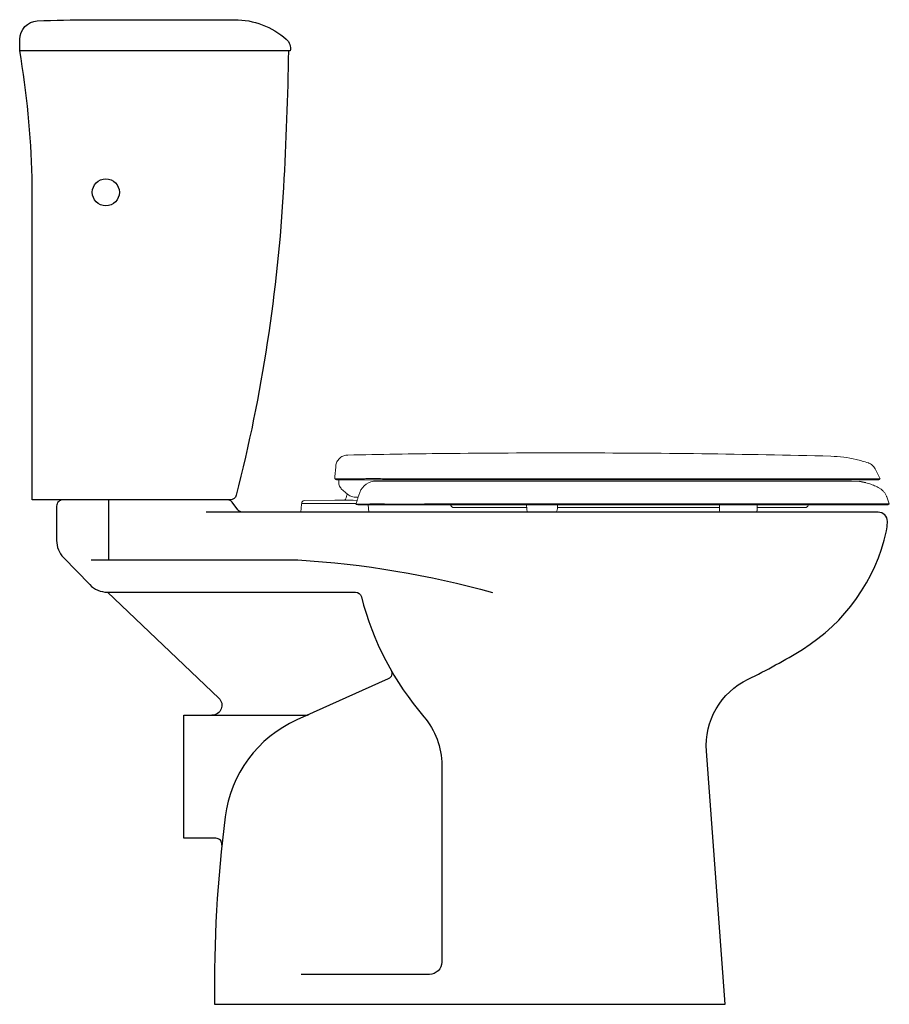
# Model space of a CAD drawing. Header units: millimetres. Extents: x 42.598 to 43.305, y 148.165 to 148.965.
import ezdxf

# ---------------------------------------------------------------- set-up
doc = ezdxf.new("R2010")
doc.units = ezdxf.units.MM
doc.layers.add('BLOCKS', color=3, linetype='Continuous')
doc.layers.add('SANINDUSA', color=3, linetype='Continuous')

# ---------------------------------------------------------------- blocks, each defined once
blk = doc.blocks.new('103022AL')
at = {"layer": 'BLOCKS'}
for points in [[(0.218327, 0.775, -0.009935), (0.214343, 0.663882, -0.048313), (0.175963, 0.413769, -0.34308), (0.171117, 0.41), (0.01, 0.41), (0.01, 0.672009, 0.036868), (0, 0.775), (0, 0.784287, -0.40036), (0.014287, 0.79927, -0.011883), (0.057158, 0.800289), (0.174639, 0.800289, -0.182719), (0.216616, 0.78442, -0.266333), (0.219814, 0.775), (0, 0.775)], [(0.035, 0.41, 0.414214), (0.03, 0.405), (0.03, 0.376957, 0.194619), (0.035626, 0.36305), (0.056868, 0.341094, 0.203213), (0.071242, 0.335), (0.272815, 0.335, -0.343198), (0.277661, 0.331229, 0.116231), (0.328422, 0.233683, -0.179706), (0.342968, 0.194517), (0.342968, 0.034361, -0.414214), (0.332968, 0.024361), (0.228686, 0.024361)], [(0.18125, 0.4, -0.236068), (0.17725, 0.402), (0.17275, 0.408, 0.236068), (0.16875, 0.41)], [(0.301741, 0.271488, -0.442616), (0.299444, 0.264452), (0.225192, 0.231122, 0.261566), (0.166929, 0.152413, 0.034361), (0.158255, 0), (0.573255, 0), (0.557982, 0.205762, -0.30827), (0.591786, 0.264262, 0.026557), (0.635951, 0.288498, 0.201978), (0.704286, 0.384781, 0.054711), (0.705, 0.391288), (0.705, 0.3925, 0.414214), (0.6975, 0.4), (0.151591, 0.4)], [(0.058046, 0.361259), (0.225958, 0.361259, -0.052415), (0.384104, 0.334753)], [(0.071372, 0.335), (0.161793, 0.24894, -0.677148), (0.15622, 0.235)]]:
    blk.add_lwpolyline(points, format="xyb", dxfattribs=at)
for points in [[(0.072241, 0.41), (0.072241, 0.361259)], [(0.159304, 0.135), (0.133255, 0.135), (0.133255, 0.235), (0.23276, 0.235)]]:
    blk.add_lwpolyline(points, dxfattribs=at)
blk.add_circle((0.07, 0.66), 0.011, dxfattribs=at)
for centre, start, end in [((0.23276, 0.24), 270, 294.173732), ((0.159304, 0.13), 353.996387, 90)]:
    blk.add_arc(centre, 0.005, start, end, dxfattribs=at)

msp = doc.modelspace()

# ---------------------------------------------------------------- linework, layer by layer
at = {"layer": 'SANINDUSA', "linetype": 'Continuous', "lineweight": 15}
for p, q in [((42.85424, 148.59394), (42.85491, 148.60155)), ((42.85419, 148.59258), (42.85423, 148.59371)), ((42.85452, 148.59191), (42.85437, 148.59196)), ((42.85472, 148.5919), (42.85452, 148.59191)), ((42.85727, 148.59189), (42.85537, 148.5919)), ((42.85675, 148.59116), (42.89866, 148.59116)), ((42.86653, 148.5919), (42.86526, 148.59189)), ((42.88076, 148.59213), (42.87927, 148.59212)), ((42.88773, 148.59018), (42.9011, 148.59018)), ((42.89866, 148.59116), (43.29527, 148.59116)), ((43.27391, 148.59018), (42.9011, 148.59018)), ((43.28047, 148.5897), (43.27391, 148.59018)), ((42.86489, 148.57927), (42.86102, 148.58237)), ((42.86102, 148.58237), (42.86489, 148.57927)), ((43.29572, 148.58506), (43.29812, 148.58354)), ((42.85427, 148.57468), (42.82937, 148.57425)), ((42.86144, 148.57455), (42.85427, 148.57468)), ((42.86911, 148.57453), (42.8618, 148.57464)), ((42.87231, 148.57445), (42.86911, 148.57453)), ((42.87297, 148.57654), (42.87458, 148.58097)), ((43.30264, 148.57731), (43.30473, 148.57158)), ((42.82718, 148.57142), (42.82661, 148.56488)), ((42.82728, 148.57232), (42.82727, 148.57188)), ((42.87151, 148.57188), (42.85427, 148.57188)), ((42.87321, 148.57088), (42.9308, 148.57088)), ((42.88193, 148.56488), (42.8814, 148.57088)), ((42.9308, 148.57088), (42.9729, 148.57088)), ((43.01005, 148.57088), (43.0101, 148.56767)), ((43.0351, 148.56767), (43.03516, 148.57088)), ((43.0653, 148.56858), (43.0641, 148.56858)), ((43.06964, 148.56858), (43.0653, 148.56858)), ((43.16679, 148.57088), (43.16687, 148.56607)), ((43.19725, 148.56607), (43.19733, 148.57088)), ((43.23878, 148.5702), (43.23912, 148.57088)), ((42.82661, 148.56488), (42.88193, 148.56488))]:
    msp.add_line(p, q, dxfattribs=at)
at = {"layer": 'SANINDUSA', "linetype": 'Continuous', "lineweight": 15, "flags": 128}
for points in [[(43.29328, 148.60005), (43.29442, 148.59781), (43.29734, 148.59209)], [(43.04807, 148.59209), (43.01795, 148.5921), (42.98788, 148.5921), (42.95789, 148.5921), (42.92802, 148.5921), (42.89829, 148.5921), (42.89829, 148.5921), (42.89829, 148.5921), (42.89829, 148.5921), (42.89829, 148.5921), (42.89829, 148.5921)]]:
    msp.add_lwpolyline(points, dxfattribs=at)
at = {"layer": 'SANINDUSA', "linetype": 'Continuous', "lineweight": 15}
for centre, radius, start, end in [((42.88773, 148.57618), 0.014, 90, 160), ((42.84845, 148.58239), 0.01606, 334.57129, 350.53546), ((42.82768, 148.57138), 0.0005, 135.91336, 175), ((43.19247, 148.56705), 0.00486, 333.39682, 348.36018)]:
    msp.add_arc(centre, radius, start, end, dxfattribs=at)
at = {"layer": 'SANINDUSA'}
msp.add_arc((43.26534, 148.50264), 0.08837, 76.74519, 80.14524, dxfattribs=at)
at = {"layer": 'SANINDUSA', "linetype": 'Continuous', "lineweight": 15}
msp.add_ellipse((42.95344, 148.59298), major_axis=(0.0701, 0.10576), ratio=0.513868, start_param=2.081753, end_param=2.092307, dxfattribs=at)
for points, knots in [([(42.86473, 148.61135), (42.86361, 148.61122), (42.86137, 148.61095), (42.85841, 148.60917), (42.85619, 148.60659), (42.8552, 148.60409), (42.85502, 148.6026), (42.85497, 148.60222)], [0, 0, 0, 0, 0.2304145, 0.4608289, 0.6912433, 0.9216579, 1, 1, 1, 1]), ([(42.86473, 148.61135), (42.89085, 148.61182), (42.95169, 148.6129), (43.01255, 148.61304), (43.04729, 148.61311)], [0, 0, 0, 0, 0.429168, 1, 1, 1, 1]), ([(43.25731, 148.61041), (43.22231, 148.61118), (43.15231, 148.61271), (43.0823, 148.61298), (43.04729, 148.61311)], [0, 0, 0, 0, 0.499998, 1, 1, 1, 1]), ([(43.25733, 148.61041), (43.26078, 148.61022), (43.26765, 148.60984), (43.27782, 148.608), (43.28436, 148.60598), (43.28762, 148.60497)], [0, 0, 0, 0, 0.335414, 0.668437, 1, 1, 1, 1]), ([(42.85497, 148.60222), (42.85497, 148.60221), (42.85496, 148.60216), (42.85493, 148.60178), (42.85491, 148.60155)], [0, 0, 0, 0, 0.393246, 1, 1, 1, 1]), ([(43.29323, 148.60015), (43.29292, 148.60068), (43.29228, 148.60175), (43.29063, 148.60345), (43.28897, 148.60448), (43.28777, 148.60491), (43.28762, 148.60497)], [0, 0, 0, 0, 0.242208, 0.493028, 0.937801, 1, 1, 1, 1]), ([(42.85437, 148.59196), (42.8543, 148.59207), (42.85421, 148.59221), (42.85419, 148.59251), (42.85419, 148.59258)], [0, 0, 0, 0, 0.796054, 1, 1, 1, 1]), ([(42.85437, 148.59196), (42.85443, 148.5919), (42.85457, 148.59178), (42.85473, 148.59168), (42.8548, 148.59162)], [0, 0, 0, 0, 0.491972, 1, 1, 1, 1]), ([(42.85537, 148.5919), (42.85522, 148.5919), (42.85508, 148.5919), (42.85489, 148.5919), (42.85489, 148.5919), (42.85489, 148.5919), (42.85489, 148.5919), (42.85489, 148.5919), (42.85487, 148.5919), (42.85481, 148.5919), (42.85476, 148.5919), (42.85472, 148.5919)], [0, 0, 0, 0, 0.708049, 0.708053, 0.708057, 0.708074, 0.708227, 0.709438, 0.719141, 0.796754, 1, 1, 1, 1]), ([(42.85481, 148.59162), (42.85489, 148.59157), (42.85505, 148.59148), (42.85522, 148.5914), (42.8553, 148.59137)], [0, 0, 0, 0, 0.500024, 1, 1, 1, 1]), ([(42.85533, 148.59136), (42.85537, 148.59134), (42.85544, 148.59132), (42.85553, 148.59129), (42.85559, 148.59127), (42.85569, 148.59124), (42.85579, 148.59123), (42.85587, 148.59121)], [0, 0, 0, 0, 0.273272, 0.410127, 0.470327, 0.575012, 1, 1, 1, 1]), ([(42.85639, 148.59116), (42.8563, 148.59116), (42.85613, 148.59117), (42.85596, 148.5912), (42.85588, 148.59121)], [0, 0, 0, 0, 0.5, 1, 1, 1, 1]), ([(42.86526, 148.59189), (42.86511, 148.59188), (42.86424, 148.59188), (42.86275, 148.59187), (42.86095, 148.59188), (42.85943, 148.59188), (42.85826, 148.59189), (42.85759, 148.59189), (42.85731, 148.59189), (42.85727, 148.59189)], [0, 0, 0, 0, 0.045122, 0.252445, 0.460002, 0.667927, 0.845737, 0.982873, 1, 1, 1, 1]), ([(42.85741, 148.59119), (42.85735, 148.59029), (42.85722, 148.58826), (42.85838, 148.58525), (42.85989, 148.58331), (42.86088, 148.58249), (42.86102, 148.58237)], [0, 0, 0, 0, 0.270384, 0.608747, 0.947102, 1, 1, 1, 1]), ([(42.87159, 148.59203), (42.87148, 148.59202), (42.87068, 148.59201), (42.86942, 148.59196), (42.86785, 148.59192), (42.86697, 148.59191), (42.86653, 148.5919)], [0, 0, 0, 0, 0.0614915, 0.4386395, 0.7195054, 1, 1, 1, 1]), ([(42.87927, 148.59212), (42.87792, 148.59211), (42.87521, 148.5921), (42.8728, 148.59205), (42.87159, 148.59203)], [0, 0, 0, 0, 0.498805, 1, 1, 1, 1]), ([(42.88369, 148.59213), (42.88338, 148.59213), (42.88239, 148.59213), (42.88142, 148.59213), (42.88076, 148.59213)], [0, 0, 0, 0, 0.313807, 1, 1, 1, 1]), ([(42.89829, 148.5921), (42.89829, 148.5921), (42.89828, 148.5921), (42.89819, 148.5921), (42.89751, 148.5921), (42.89464, 148.59211), (42.88972, 148.59212), (42.8857, 148.59213), (42.88369, 148.59213)], [0, 0, 0, 0, 0.000022, 0.001867, 0.016621, 0.134411, 0.567993, 1, 1, 1, 1]), ([(43.15485, 148.59209), (43.14637, 148.59209), (43.12943, 148.59209), (43.10386, 148.59209), (43.08144, 148.59209), (43.06649, 148.59209), (43.05904, 148.59209), (43.05589, 148.59209), (43.05223, 148.59209), (43.04962, 148.59209), (43.04807, 148.59209)], [0, 0, 0, 0, 0.239596, 0.479108, 0.718615, 0.868268, 0.897671, 0.927076, 0.956483, 1, 1, 1, 1]), ([(43.29734, 148.59209), (43.29723, 148.59209), (43.29703, 148.59209), (43.29538, 148.5921), (43.2928, 148.5921), (43.28923, 148.5921), (43.28473, 148.5921), (43.27933, 148.5921), (43.27308, 148.5921), (43.26601, 148.5921), (43.25816, 148.5921), (43.24956, 148.5921), (43.24027, 148.5921), (43.2303, 148.5921), (43.21971, 148.5921), (43.20852, 148.5921), (43.19679, 148.5921), (43.18602, 148.5921), (43.17644, 148.59209), (43.17041, 148.59209), (43.16654, 148.59209), (43.16488, 148.59209), (43.16323, 148.59209), (43.16156, 148.59209), (43.15989, 148.59209), (43.15822, 148.59209), (43.15653, 148.59209), (43.15541, 148.59209), (43.15485, 148.59209)], [0, 0, 0, 0, 0.056646, 0.112527, 0.167788, 0.222555, 0.276936, 0.331027, 0.384909, 0.438655, 0.492329, 0.545995, 0.599713, 0.653547, 0.707569, 0.761857, 0.8165, 0.871606, 0.907176, 0.94302, 0.950097, 0.957186, 0.964288, 0.971403, 0.978531, 0.985674, 0.99283, 1, 1, 1, 1]), ([(43.29527, 148.59116), (43.29537, 148.59116), (43.29556, 148.59117), (43.29576, 148.59121), (43.29585, 148.59122)], [0, 0, 0, 0, 0.500005, 1, 1, 1, 1]), ([(43.29585, 148.59122), (43.29593, 148.59124), (43.29612, 148.59129), (43.2963, 148.59136), (43.2964, 148.59141)], [0, 0, 0, 0, 0.399708, 1, 1, 1, 1]), ([(43.2964, 148.59141), (43.29647, 148.59144), (43.29665, 148.59152), (43.29681, 148.59163), (43.29691, 148.5917)], [0, 0, 0, 0, 0.399722, 1, 1, 1, 1]), ([(43.29691, 148.5917), (43.29703, 148.5918), (43.29718, 148.59193), (43.29731, 148.59207), (43.29734, 148.59209)], [0, 0, 0, 0, 0.837575, 1, 1, 1, 1]), ([(43.29572, 148.58506), (43.29443, 148.58565), (43.29185, 148.58684), (43.28847, 148.58807), (43.28634, 148.5885), (43.2856, 148.58865)], [0, 0, 0, 0, 0.394352, 0.791704, 1, 1, 1, 1]), ([(43.29812, 148.58354), (43.29875, 148.583), (43.29996, 148.58194), (43.30139, 148.58), (43.30222, 148.57842), (43.30257, 148.57749), (43.30264, 148.57731)], [0, 0, 0, 0, 0.318966, 0.617276, 0.924236, 1, 1, 1, 1]), ([(42.82922, 148.57425), (42.82897, 148.57421), (42.82847, 148.57414), (42.82784, 148.57369), (42.82739, 148.57307), (42.82732, 148.57257), (42.82729, 148.57232)], [0, 0, 0, 0, 0.25, 0.5, 0.75, 1, 1, 1, 1]), ([(42.82922, 148.57425), (42.82897, 148.57421), (42.82847, 148.57414), (42.82784, 148.57369), (42.82739, 148.57307), (42.82732, 148.57257), (42.82729, 148.57232)], [0, 0, 0, 0, 0.25, 0.5, 0.75, 1, 1, 1, 1]), ([(42.8618, 148.57464), (42.86194, 148.57465), (42.86221, 148.57468), (42.86257, 148.57488), (42.8628, 148.57514), (42.86289, 148.57532), (42.86292, 148.57539)], [0, 0, 0, 0, 0.283693, 0.567388, 0.851485, 1, 1, 1, 1]), ([(42.87114, 148.57708), (42.87033, 148.57714), (42.86891, 148.57724), (42.86712, 148.57788), (42.86586, 148.57855), (42.86514, 148.57907), (42.86489, 148.57927), (42.86489, 148.57927)], [0, 0, 0, 0, 0.339931, 0.591749, 0.850608, 0.997294, 1, 1, 1, 1]), ([(42.87316, 148.57708), (42.87314, 148.57708), (42.8731, 148.57708), (42.87275, 148.57708), (42.87224, 148.57708), (42.87169, 148.57708), (42.87132, 148.57708), (42.87121, 148.57708)], [0, 0, 0, 0, 0.210353, 0.420346, 0.640695, 0.886819, 1, 1, 1, 1]), ([(42.87176, 148.57268), (42.87193, 148.57323), (42.87227, 148.57434), (42.87268, 148.57568), (42.87287, 148.57624), (42.87297, 148.57654)], [0, 0, 0, 0, 0.317012, 0.643145, 1, 1, 1, 1]), ([(42.85427, 148.57188), (42.85389, 148.57188), (42.85314, 148.57188), (42.8518, 148.57188), (42.85023, 148.57188), (42.84861, 148.57188), (42.84686, 148.57188), (42.84519, 148.57188), (42.84357, 148.57188), (42.84243, 148.57188), (42.84136, 148.57188), (42.84023, 148.57188), (42.83891, 148.57188), (42.8376, 148.57188), (42.83635, 148.57188), (42.83535, 148.57188), (42.83447, 148.57188), (42.83361, 148.57188), (42.83276, 148.57188), (42.83208, 148.57188), (42.83149, 148.57188), (42.83087, 148.57188), (42.8302, 148.57188), (42.82959, 148.57188), (42.8291, 148.57188), (42.82864, 148.57188), (42.82818, 148.57188), (42.82775, 148.57188), (42.82747, 148.57188), (42.82734, 148.57188), (42.82728, 148.57188), (42.82728, 148.57188), (42.82728, 148.57188)], [0, 0, 0, 0, 0.02652, 0.053031, 0.09543, 0.137824, 0.169649, 0.222624, 0.261717, 0.29284, 0.312023, 0.346535, 0.384888, 0.423222, 0.461594, 0.499983, 0.520833, 0.550011, 0.591677, 0.616678, 0.633344, 0.666672, 0.700001, 0.733327, 0.766653, 0.790455, 0.828548, 0.875983, 0.923873, 0.952312, 0.976147, 1, 1, 1, 1]), ([(42.8714, 148.57153), (42.87141, 148.57153), (42.87161, 148.57151), (42.87224, 148.57148), (42.87383, 148.57148), (42.87608, 148.5715), (42.87901, 148.57151), (42.88256, 148.57153), (42.88678, 148.57154), (42.89168, 148.57154), (42.89722, 148.57152), (42.90322, 148.5715), (42.90962, 148.57148), (42.91631, 148.57148), (42.92334, 148.57149), (42.92819, 148.57155), (42.93067, 148.57157)], [0, 0, 0, 0, 0.003559, 0.077598, 0.151822, 0.225844, 0.299987, 0.374337, 0.448472, 0.52684, 0.605464, 0.683839, 0.761764, 0.839929, 0.917875, 1, 1, 1, 1]), ([(42.87147, 148.57147), (42.87145, 148.57148), (42.87143, 148.5715), (42.8714, 148.57152), (42.8714, 148.57153)], [0, 0, 0, 0, 0.851007, 1, 1, 1, 1]), ([(42.87147, 148.57147), (42.87177, 148.57129), (42.87232, 148.57095), (42.87293, 148.57088), (42.87321, 148.57088), (42.87321, 148.57088)], [0, 0, 0, 0, 0.533866, 0.995708, 1, 1, 1, 1]), ([(42.93067, 148.57157), (43.14806, 148.57158), (43.15304, 148.57158), (43.1613, 148.57158), (43.17264, 148.57158), (43.18532, 148.57158), (43.19914, 148.57158), (43.21247, 148.57158), (43.22519, 148.57159), (43.23722, 148.57159), (43.2485, 148.57158), (43.25895, 148.57158), (43.26847, 148.57158), (43.27697, 148.57159), (43.28445, 148.57158), (43.29084, 148.57158), (43.29598, 148.57158), (43.2999, 148.57158), (43.30265, 148.57158), (43.3044, 148.57158), (43.30462, 148.57158), (43.30473, 148.57158)], [0, 0, 0, 0, 0.019364, 0.058168, 0.096972, 0.154083, 0.211397, 0.268712, 0.325822, 0.382925, 0.440233, 0.49754, 0.554643, 0.611745, 0.669051, 0.726357, 0.783458, 0.837507, 0.891729, 0.945951, 1, 1, 1, 1]), ([(42.94856, 148.57021), (42.94856, 148.57022), (42.94846, 148.57046), (42.94831, 148.57068), (42.94818, 148.57088)], [0, 0, 0, 0, 0.061861, 1, 1, 1, 1]), ([(42.95104, 148.56858), (42.95074, 148.56861), (42.95013, 148.56867), (42.94933, 148.56913), (42.94882, 148.56969), (42.94862, 148.57009), (42.94856, 148.57021)], [0, 0, 0, 0, 0.289787, 0.579576, 0.869364, 1, 1, 1, 1]), ([(42.99301, 148.56858), (42.99082, 148.56858), (42.98645, 148.56858), (42.9804, 148.56858), (42.97477, 148.56858), (42.96967, 148.56858), (42.96518, 148.56858), (42.96125, 148.56858), (42.95791, 148.56858), (42.9553, 148.56858), (42.95337, 148.56858), (42.95204, 148.56858), (42.9512, 148.56858), (42.9511, 148.56858), (42.95104, 148.56858)], [0, 0, 0, 0, 0.085349, 0.170699, 0.258142, 0.345585, 0.430936, 0.516286, 0.603738, 0.69119, 0.767644, 0.844099, 0.922049, 1, 1, 1, 1]), ([(42.9729, 148.57088), (42.98403, 148.57088), (43.00628, 148.57088), (43.03974, 148.57088), (43.07321, 148.57088), (43.10663, 148.57088), (43.13288, 148.57088), (43.15194, 148.57088), (43.16381, 148.57088), (43.17555, 148.57088), (43.18707, 148.57088), (43.19925, 148.57088), (43.21192, 148.57088), (43.22492, 148.57088), (43.23721, 148.57088), (43.24855, 148.57088), (43.25887, 148.57088), (43.26818, 148.57088), (43.2765, 148.57088), (43.28379, 148.57088), (43.28994, 148.57088), (43.29496, 148.57088), (43.29883, 148.57088), (43.30133, 148.57088), (43.30274, 148.57088), (43.3029, 148.57088), (43.30299, 148.57088)], [0, 0, 0, 0, 0.077897, 0.155854, 0.233837, 0.311804, 0.389711, 0.417704, 0.445788, 0.473872, 0.501897, 0.529842, 0.564999, 0.600291, 0.635584, 0.670743, 0.704786, 0.73895, 0.773117, 0.807162, 0.841171, 0.875301, 0.909433, 0.943443, 0.971722, 1, 1, 1, 1]), ([(43.01009, 148.56858), (43.00991, 148.56858), (43.00675, 148.56858), (43.00095, 148.56858), (42.99566, 148.56858), (42.99301, 148.56858)], [0, 0, 0, 0, 0.029399, 0.5147, 1, 1, 1, 1]), ([(43.0101, 148.56767), (43.01016, 148.56726), (43.01028, 148.56644), (43.01069, 148.56552), (43.01104, 148.56506), (43.01122, 148.56488)], [0, 0, 0, 0, 0.3811774, 0.7623294, 0.8821745, 0.8821745, 0.8821745, 0.8821745]), ([(43.03394, 148.56488), (43.03397, 148.56492), (43.03412, 148.56511), (43.03451, 148.56566), (43.03493, 148.56659), (43.03503, 148.56729), (43.03509, 148.56767)], [0.2502937, 0.2502937, 0.2502937, 0.2502937, 0.2794572, 0.3892216, 0.6587202, 1, 1, 1, 1]), ([(43.0641, 148.56858), (43.06101, 148.56858), (43.05485, 148.56858), (43.04557, 148.56858), (43.03897, 148.56858), (43.03552, 148.56858), (43.03512, 148.56858)], [0, 0, 0, 0, 0.3159491, 0.6318966, 0.9570432, 1, 1, 1, 1]), ([(43.13974, 148.56858), (43.13372, 148.56858), (43.12168, 148.56858), (43.09832, 148.56858), (43.08096, 148.56858), (43.06964, 148.56858)], [0, 0, 0, 0, 0.25817, 0.516437, 1, 1, 1, 1]), ([(43.16683, 148.56858), (43.16531, 148.56858), (43.16021, 148.56858), (43.15114, 148.56858), (43.14354, 148.56858), (43.13974, 148.56858)], [0, 0, 0, 0, 0.175694, 0.588405, 1, 1, 1, 1]), ([(43.23631, 148.56858), (43.23625, 148.56858), (43.23612, 148.56858), (43.23501, 148.56858), (43.23277, 148.56858), (43.22896, 148.56858), (43.22391, 148.56858), (43.21764, 148.56858), (43.21024, 148.56858), (43.20342, 148.56858), (43.19879, 148.56858), (43.19729, 148.56858)], [0, 0, 0, 0, 0.086784, 0.173569, 0.301032, 0.428902, 0.556367, 0.683791, 0.811621, 0.939045, 1, 1, 1, 1]), ([(43.23878, 148.5702), (43.23863, 148.56994), (43.23834, 148.5694), (43.23759, 148.56885), (43.23688, 148.5686), (43.23644, 148.56858), (43.23631, 148.56858)], [0, 0, 0, 0, 0.290342, 0.580677, 0.87102, 1, 1, 1, 1]), ([(43.30473, 148.57158), (43.30459, 148.57147), (43.30424, 148.57118), (43.30363, 148.57092), (43.30317, 148.57089), (43.30299, 148.57088)], [0, 0, 0, 0, 0.274554, 0.712159, 1, 1, 1, 1])]:
    msp.add_open_spline(points, degree=3, knots=knots, dxfattribs=at)
msp.add_open_spline([(43.16687, 148.56607), (43.16696, 148.56567), (43.16705, 148.56526), (43.1672, 148.56488)], degree=3, dxfattribs=at)

# ---------------------------------------------------------------- block references
msp.add_blockref('103022AL', (42.59817, 148.16488))

doc.saveas('drawing.dxf')
